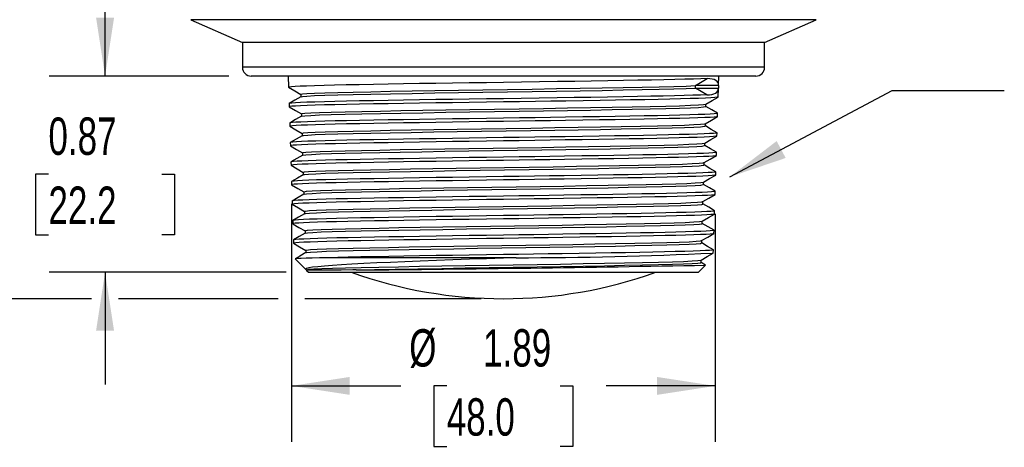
# Model space of a CAD drawing. Header units: inches. Extents: x 0 to 22, y 0 to 17.
# Tile 3 of 13: x 2.7 to 7.1, y 3.2 to 5.1. Entities that reach past the tile are written whole.
import ezdxf

# ---------------------------------------------------------------- set-up
doc = ezdxf.new("R2010")
doc.units = ezdxf.units.IN
doc.header["$LTSCALE"] = 2
doc.header["$MEASUREMENT"] = 0
doc.linetypes.add('CENTERX2', pattern=[0.8, 0.5, -0.1, 0.1, -0.1])
doc.layers.add('DIMENSIONS', color=140, linetype='Continuous', lineweight=25)
doc.layers.add('TEXT', color=140, linetype='Continuous', lineweight=25)
doc.styles.add('SLDTEXTSTYLE0', font='TXT', dxfattribs={"width": 0.7})
doc.dimstyles.new('SLDDIMSTYLE0', dxfattribs={"dimtxt": 0.169922, "dimasz": 0.26, "dimexe": 0, "dimexo": 0.0625, "dimgap": 0.04248, "dimtad": 0, "dimtih": 1, "dimtoh": 1, "dimrnd": 1e-09, "dimzin": 12, "dimdsep": 46, "dimtxsty": 'SLDTEXTSTYLE0', "dimsah": 1, "dimcen": 0.09, "dimadec": 0, "dimazin": 3, "dimtfac": 1, "dimtofl": 0, "dimtmove": 0, "dimatfit": 3, "dimfxl": 0, "dimfrac": 2, "dimtolj": 1, "dimtzin": 12, "dimarcsym": 0})
doc.dimstyles.new('SLDDIMSTYLE1', dxfattribs={"dimtxt": 0.169922, "dimasz": 0.26, "dimexe": 0, "dimexo": 0.0625, "dimgap": 0.04248, "dimtad": 0, "dimtih": 1, "dimtoh": 1, "dimrnd": 1e-09, "dimdsep": 46, "dimtxsty": 'SLDTEXTSTYLE0', "dimsah": 1, "dimcen": 0.09, "dimadec": 0, "dimazin": 2, "dimtfac": 1, "dimtmove": 0, "dimatfit": 0, "dimfxl": 0, "dimfrac": 2, "dimtolj": 1, "dimtzin": 12, "dimarcsym": 0})
doc.dimstyles.new('SLDDIMSTYLE2', dxfattribs={"dimtxt": 0.18, "dimasz": 0.26, "dimexe": 0, "dimexo": 0.0625, "dimgap": 0, "dimtad": 0, "dimtih": 1, "dimtoh": 1, "dimdec": 0, "dimrnd": 1e-09, "dimzin": 0, "dimdsep": 46, "dimtxsty": 'Standard', "dimsah": 1, "dimcen": 0.09, "dimadec": 0, "dimazin": 0, "dimtfac": 0.26, "dimtdec": 0, "dimtofl": 0, "dimtmove": 0, "dimatfit": 3, "dimfxl": 0, "dimfrac": 2, "dimtolj": 1, "dimtzin": 0, "dimarcsym": 0})

# ---------------------------------------------------------------- blocks, each defined once
blk = doc.blocks.new('_D_2')
at = {"layer": 'DIMENSIONS'}
for p, q in [((3.9153, 4.252), (3.9153, 3.1904)), ((5.8049, 4.2085), (5.8049, 3.1904)), ((3.9153, 3.4404), (4.4022, 3.4404)), ((4.6076, 3.4404), (4.5506, 3.4404)), ((4.5506, 3.4404), (4.5506, 3.1704)), ((5.1126, 3.4404), (5.1696, 3.4404)), ((5.1696, 3.4404), (5.1696, 3.1704)), ((5.8049, 3.4404), (5.3179, 3.4404)), ((4.5506, 3.1704), (4.6076, 3.1704)), ((5.1696, 3.1704), (5.1126, 3.1704))]:
    blk.add_line(p, q, dxfattribs=at)
for points in [[(3.9153, 3.4404), (4.1753, 3.4004), (4.1753, 3.4804)], [(5.8049, 3.4404), (5.5449, 3.4804), (5.5449, 3.4004)]]:
    blk.add_solid(points, dxfattribs=at)
at = {"layer": 'DIMENSIONS', "char_height": 0.16667, "attachment_point": 1, "style": 'SLDTEXTSTYLE0'}
for s, insert in [('%%c', (4.4403, 3.6933)), ('1.89', (4.7698, 3.6933)), ('48.0', (4.6076, 3.3852))]:
    blk.add_mtext(s, dxfattribs=dict(at, insert=insert))
blk = doc.blocks.new('_D_3')
at = {"layer": 'DIMENSIONS'}
for p, q in [((3.0838, 4.8221), (3.0838, 5.3221)), ((3.6357, 4.8221), (2.8338, 4.8221)), ((2.8313, 4.3847), (2.7742, 4.3847)), ((2.7742, 4.3847), (2.7742, 4.1146)), ((3.3362, 4.3847), (3.3933, 4.3847)), ((3.3933, 4.3847), (3.3933, 4.1146)), ((2.7742, 4.1146), (2.8313, 4.1146)), ((3.3933, 4.1146), (3.3362, 4.1146)), ((3.8908, 3.9473), (2.8338, 3.9473)), ((3.0838, 3.9473), (3.0838, 3.4473))]:
    blk.add_line(p, q, dxfattribs=at)
for points in [[(3.0838, 4.8221), (3.1238, 5.0821), (3.0438, 5.0821)], [(3.0838, 3.9473), (3.0438, 3.6873), (3.1238, 3.6873)]]:
    blk.add_solid(points, dxfattribs=at)
at = {"layer": 'DIMENSIONS', "char_height": 0.16667, "attachment_point": 1, "style": 'SLDTEXTSTYLE0'}
for s, insert in [('0.87', (2.8313, 4.6376)), ('22.2', (2.8313, 4.3295))]:
    blk.add_mtext(s, dxfattribs=dict(at, insert=insert))
blk = doc.blocks.new('_D_4')
at = {"layer": 'DIMENSIONS'}
for p, q in [((4.5049, 8.5803), (1.9152, 8.5803)), ((2.1652, 8.5803), (2.1652, 6.5128)), ((1.842, 6.2047), (1.785, 6.2047)), ((1.785, 6.2047), (1.785, 5.9347)), ((2.4883, 6.2047), (2.5454, 6.2047)), ((2.5454, 6.2047), (2.5454, 5.9347)), ((1.785, 5.9347), (1.842, 5.9347)), ((2.5454, 5.9347), (2.4883, 5.9347)), ((2.1652, 3.8292), (2.1652, 5.8966)), ((3.0238, 3.8292), (1.9152, 3.8292)), ((3.8553, 3.8292), (3.1438, 3.8292)), ((4.7608, 3.8292), (3.9753, 3.8292))]:
    blk.add_line(p, q, dxfattribs=at)
for points in [[(2.1652, 8.5803), (2.1252, 8.3203), (2.2052, 8.3203)], [(2.1652, 3.8292), (2.2052, 4.0892), (2.1252, 4.0892)]]:
    blk.add_solid(points, dxfattribs=at)
at = {"layer": 'DIMENSIONS', "char_height": 0.16667, "attachment_point": 1, "style": 'SLDTEXTSTYLE0'}
for s, insert in [('4.75', (1.9127, 6.4576)), ('120.7', (1.842, 6.1495))]:
    blk.add_mtext(s, dxfattribs=dict(at, insert=insert))

msp = doc.modelspace()

# ---------------------------------------------------------------- linework, layer by layer
for p, q in [((3.4669, 5.0738), (3.6963, 4.9722)), ((4.8608, 5.0738), (3.4669, 5.0738)), ((6.2547, 5.0738), (4.8608, 5.0738)), ((6.0252, 4.9722), (6.2547, 5.0738)), ((3.6963, 4.9722), (3.6963, 4.8614)), ((4.8608, 4.9722), (3.6963, 4.9722)), ((6.0252, 4.9722), (4.8608, 4.9722)), ((6.0252, 4.8614), (6.0252, 4.9722)), ((6.0252, 4.8614), (3.6963, 4.8614)), ((5.9858, 4.8221), (3.7357, 4.8221)), ((3.9006, 4.8221), (3.9022, 4.7723)), ((5.7172, 4.7797), (5.7688, 4.8112)), ((5.8196, 4.7808), (5.8209, 4.8221)), ((5.7172, 4.7688), (5.7172, 4.7797)), ((5.8196, 4.7797), (5.7172, 4.7797)), ((5.7667, 4.7387), (5.7172, 4.7688)), ((5.7172, 4.7688), (5.8192, 4.7688)), ((5.818, 4.7288), (5.8192, 4.768)), ((5.8196, 4.7797), (5.8192, 4.7688)), ((3.9045, 4.6998), (3.9049, 4.6853)), ((3.9567, 4.7408), (3.9567, 4.7301)), ((5.7635, 4.6865), (5.7635, 4.6971)), ((5.8153, 4.6418), (5.8157, 4.6563)), ((3.9072, 4.6128), (3.9076, 4.5983)), ((3.9594, 4.6539), (3.9594, 4.6432)), ((3.9621, 4.5669), (3.9621, 4.5562)), ((5.7608, 4.5995), (5.7608, 4.6102)), ((5.8126, 4.5549), (5.813, 4.5693)), ((3.9099, 4.5259), (3.9103, 4.5114)), ((5.7581, 4.5126), (5.7581, 4.5232)), ((3.9648, 4.4799), (3.9648, 4.4693)), ((5.8098, 4.4679), (5.8103, 4.4824)), ((3.9126, 4.4389), (3.9131, 4.4244)), ((5.7554, 4.4256), (5.7554, 4.4363)), ((3.9675, 4.393), (3.9675, 4.3823)), ((5.8071, 4.3809), (5.8076, 4.3954)), ((3.9153, 4.3519), (3.9158, 4.3375)), ((5.7527, 4.3386), (5.7527, 4.3493)), ((3.9702, 4.306), (3.9702, 4.2953)), ((5.8044, 4.294), (5.8049, 4.3085)), ((3.918, 4.265), (3.9185, 4.2505)), ((5.7499, 4.2517), (5.7499, 4.2624)), ((3.973, 4.2191), (3.973, 4.2084)), ((5.8017, 4.207), (5.8021, 4.2215)), ((3.9208, 4.178), (3.9212, 4.1635)), ((5.7472, 4.1647), (5.7472, 4.1754)), ((3.9756, 4.1321), (3.9756, 4.1214)), ((5.799, 4.12), (5.7994, 4.1346)), ((3.9235, 4.0911), (3.9239, 4.0766)), ((5.7445, 4.0778), (5.7445, 4.0884)), ((3.9784, 4.0452), (3.9784, 4.0345)), ((5.7962, 4.0331), (5.7967, 4.0476)), ((3.9311, 4.007), (3.9793, 3.9589)), ((4.9176, 4.0122), (4.0794, 4.0122)), ((5.7418, 3.9908), (5.7418, 4.0015)), ((3.9812, 3.957), (3.9908, 3.9473)), ((5.7307, 3.9473), (5.762, 3.9786)), ((5.7618, 3.9795), (5.7418, 3.991)), ((3.9908, 3.9473), (4.8608, 3.9473)), ((4.8608, 3.9473), (5.7307, 3.9473))]:
    msp.add_line(p, q)
at = {"color": 179, "linetype": 'Continuous', "lineweight": 18}
for p, q in [((5.8196, 4.7797), (5.8192, 4.7688)), ((5.8126, 4.5549), (5.813, 4.5693)), ((3.9099, 4.5259), (3.9103, 4.5114)), ((5.8098, 4.4679), (5.8103, 4.4824)), ((5.8071, 4.3809), (5.8076, 4.3954)), ((3.9153, 4.352), (3.9158, 4.3375)), ((5.8044, 4.294), (5.8049, 4.3085)), ((3.918, 4.265), (3.9185, 4.2505)), ((5.8017, 4.207), (5.8021, 4.2215)), ((3.9208, 4.1781), (3.9212, 4.1635)), ((3.9235, 4.0911), (3.9239, 4.0766)), ((5.7962, 4.0331), (5.7967, 4.0476))]:
    msp.add_line(p, q, dxfattribs=at)
at = {"flags": 128}
for points in [[(5.7688, 4.8112), (5.7412, 4.8101), (5.7078, 4.809), (5.6691, 4.8079), (5.6253, 4.8068), (5.5752, 4.8056), (5.5203, 4.8045), (5.4601, 4.8034), (5.3958, 4.8022), (5.3257, 4.801), (5.2523, 4.7998), (5.1782, 4.7987), (5.1019, 4.7975), (5.0216, 4.7964), (4.9402, 4.7952), (4.8608, 4.794), (4.7845, 4.7929), (4.7082, 4.7918), (4.6332, 4.7907), (4.5596, 4.7896), (4.486, 4.7885), (4.415, 4.7873), (4.346, 4.7862), (4.2806, 4.785), (4.2175, 4.7838), (4.1591, 4.7827), (4.1073, 4.7815), (4.0607, 4.7804), (4.0185, 4.7792), (3.9824, 4.778), (3.9536, 4.7768), (3.931, 4.7757), (3.9145, 4.7745), (3.9048, 4.7733), (3.9025, 4.7723)], [(3.9022, 4.7721), (3.9296, 4.7563), (3.9567, 4.7406)], [(3.9569, 4.7408), (3.9567, 4.7409), (3.9638, 4.7425), (3.9843, 4.7442), (4.0178, 4.7459), (4.0639, 4.7476), (4.1218, 4.7493), (4.1908, 4.751), (4.2697, 4.7527), (4.3574, 4.7544), (4.4526, 4.7561), (4.554, 4.7578), (4.6599, 4.7594), (4.7687, 4.7611), (4.879, 4.7628), (4.9891, 4.7645), (5.0972, 4.7662), (5.2018, 4.7679), (5.3013, 4.7696), (5.3944, 4.7713), (5.4794, 4.773), (5.5553, 4.7746), (5.6209, 4.7763), (5.6751, 4.778), (5.7172, 4.7797)], [(3.958, 4.7303), (3.9638, 4.7317), (3.9843, 4.7334), (4.0178, 4.7351), (4.0639, 4.7367), (4.1218, 4.7384), (4.1908, 4.7401), (4.2697, 4.7418), (4.3574, 4.7435), (4.4526, 4.7452), (4.554, 4.7469), (4.6599, 4.7486), (4.7687, 4.7503), (4.879, 4.752), (4.9891, 4.7536), (5.0972, 4.7553), (5.2018, 4.757), (5.3013, 4.7587), (5.3944, 4.7604), (5.4794, 4.7621), (5.5553, 4.7638), (5.6209, 4.7655), (5.6751, 4.7672), (5.7172, 4.7688)], [(3.957, 4.7303), (3.9307, 4.7151), (3.9044, 4.6999)], [(5.7667, 4.7387), (5.7391, 4.7376), (5.7056, 4.7365), (5.6669, 4.7354), (5.623, 4.7342), (5.5729, 4.7331), (5.5179, 4.732), (5.4578, 4.7308), (5.3936, 4.7297), (5.3237, 4.7285), (5.2503, 4.7273), (5.1764, 4.7262), (5.1002, 4.725), (5.0201, 4.7238), (4.9389, 4.7226), (4.8608, 4.7215), (4.7845, 4.7204), (4.7082, 4.7193), (4.6332, 4.7182), (4.5596, 4.7171), (4.4861, 4.7159), (4.4151, 4.7148), (4.3463, 4.7136), (4.2811, 4.7125), (4.2182, 4.7113), (4.16, 4.7101), (4.1084, 4.709), (4.0619, 4.7078), (4.0199, 4.7066), (3.984, 4.7055), (3.9554, 4.7043), (3.9329, 4.7032), (3.9165, 4.702), (3.907, 4.7008), (3.9048, 4.6998)], [(5.8173, 4.7285), (5.8139, 4.7275), (5.8029, 4.7263), (5.7849, 4.7252), (5.761, 4.724), (5.7309, 4.7229), (5.6936, 4.7217), (5.6503, 4.7205), (5.6026, 4.7193), (5.5498, 4.7182), (5.4905, 4.717), (5.4266, 4.7158), (5.3605, 4.7147), (5.291, 4.7135), (5.2164, 4.7123), (5.1392, 4.7111), (5.0716, 4.7101), (5.003, 4.7091), (4.9321, 4.7081), (4.8608, 4.7071), (4.7845, 4.706), (4.7082, 4.7048), (4.6332, 4.7037), (4.5596, 4.7026), (4.4861, 4.7015), (4.4151, 4.7003), (4.3464, 4.6992), (4.2812, 4.698), (4.2183, 4.6969), (4.1602, 4.6957), (4.1086, 4.6945), (4.0622, 4.6934), (4.0202, 4.6922), (3.9844, 4.691), (3.9557, 4.6899), (3.9333, 4.6887), (3.9169, 4.6875), (3.9075, 4.6863), (3.9052, 4.6853)], [(5.7632, 4.697), (5.7907, 4.7128), (5.8181, 4.7287)], [(3.9048, 4.6852), (3.9323, 4.6693), (3.9594, 4.6537)], [(5.8154, 4.6563), (5.8157, 4.6562), (5.8115, 4.655), (5.8004, 4.6538), (5.7824, 4.6526), (5.7585, 4.6515), (5.7284, 4.6503), (5.6911, 4.6491), (5.6477, 4.648), (5.6001, 4.6468), (5.5474, 4.6457), (5.4881, 4.6445), (5.4243, 4.6433), (5.3584, 4.6421), (5.289, 4.641), (5.2145, 4.6398), (5.1374, 4.6386), (5.0703, 4.6376), (5.0021, 4.6366), (4.9316, 4.6356), (4.8608, 4.6346), (4.7845, 4.6334), (4.7082, 4.6323), (4.6332, 4.6312), (4.5596, 4.6301), (4.4861, 4.629), (4.4151, 4.6278), (4.3466, 4.6267), (4.2817, 4.6255), (4.219, 4.6243), (4.1611, 4.6232), (4.1097, 4.622), (4.0634, 4.6209), (4.0217, 4.6197), (3.986, 4.6185), (3.9575, 4.6173), (3.9352, 4.6162), (3.919, 4.615), (3.9096, 4.6138), (3.9075, 4.6128)], [(3.9611, 4.6539), (3.9611, 4.6547), (3.9745, 4.6564), (4.001, 4.6581), (4.0404, 4.6598), (4.092, 4.6615), (4.155, 4.6631), (4.2286, 4.6648), (4.3116, 4.6665), (4.4027, 4.6682), (4.5007, 4.6699), (4.604, 4.6716), (4.7112, 4.6733), (4.8207, 4.675), (4.9307, 4.6767), (5.0397, 4.6783), (5.146, 4.68), (5.2482, 4.6817), (5.3445, 4.6834), (5.4337, 4.6851), (5.5144, 4.6868), (5.5853, 4.6885), (5.6455, 4.6902), (5.694, 4.6919), (5.7301, 4.6936), (5.7532, 4.6952), (5.7631, 4.6969), (5.763, 4.697)], [(3.9611, 4.6434), (3.9611, 4.6438), (3.9745, 4.6455), (4.001, 4.6472), (4.0404, 4.6489), (4.092, 4.6506), (4.155, 4.6523), (4.2286, 4.654), (4.3116, 4.6557), (4.4027, 4.6573), (4.5007, 4.659), (4.604, 4.6607), (4.7112, 4.6624), (4.8207, 4.6641), (4.9307, 4.6658), (5.0397, 4.6675), (5.146, 4.6692), (5.2482, 4.6709), (5.3445, 4.6725), (5.4337, 4.6742), (5.5144, 4.6759), (5.5853, 4.6776), (5.6455, 4.6793), (5.694, 4.681), (5.7301, 4.6827), (5.7532, 4.6844), (5.7631, 4.6861), (5.7622, 4.6865)], [(5.8157, 4.6565), (5.7894, 4.6716), (5.7635, 4.6866)], [(3.9598, 4.6434), (3.9335, 4.6282), (3.9072, 4.613)], [(5.8145, 4.6415), (5.8111, 4.6405), (5.7999, 4.6394), (5.7819, 4.6382), (5.758, 4.637), (5.7279, 4.6359), (5.6906, 4.6347), (5.6472, 4.6335), (5.5996, 4.6324), (5.5469, 4.6312), (5.4877, 4.63), (5.4239, 4.6288), (5.3579, 4.6277), (5.2886, 4.6265), (5.2141, 4.6253), (5.1371, 4.6242), (5.0701, 4.6232), (5.0019, 4.6221), (4.9315, 4.6211), (4.8608, 4.6201), (4.7845, 4.619), (4.7082, 4.6179), (4.6332, 4.6168), (4.5596, 4.6156), (4.4861, 4.6145), (4.4151, 4.6134), (4.3467, 4.6122), (4.2818, 4.6111), (4.2192, 4.6099), (4.1612, 4.6087), (4.1099, 4.6075), (4.0637, 4.6064), (4.0219, 4.6052), (3.9863, 4.604), (3.9578, 4.6029), (3.9356, 4.6017), (3.9194, 4.6005), (3.9101, 4.5994), (3.908, 4.5984)], [(5.7604, 4.61), (5.7879, 4.6259), (5.8153, 4.6417)], [(3.9075, 4.5982), (3.935, 4.5824), (3.9621, 4.5667)], [(5.8126, 4.5693), (5.8129, 4.5692), (5.8087, 4.568), (5.7975, 4.5668), (5.7795, 4.5657), (5.7555, 4.5645), (5.7253, 4.5634), (5.6881, 4.5622), (5.6447, 4.561), (5.5971, 4.5598), (5.5445, 4.5587), (5.4853, 4.5575), (5.4216, 4.5563), (5.3558, 4.5552), (5.2866, 4.554), (5.2122, 4.5528), (5.1353, 4.5517), (5.0687, 4.5507), (5.001, 4.5497), (4.9311, 4.5486), (4.8608, 4.5476), (4.7845, 4.5465), (4.7082, 4.5454), (4.6332, 4.5443), (4.5597, 4.5431), (4.4861, 4.542), (4.4152, 4.5409), (4.3469, 4.5397), (4.2822, 4.5386), (4.2198, 4.5374), (4.1621, 4.5362), (4.111, 4.535), (4.065, 4.5339), (4.0234, 4.5327), (3.9879, 4.5315), (3.9596, 4.5304), (3.9375, 4.5292), (3.9215, 4.528), (3.9123, 4.5268), (3.9103, 4.5259)], [(3.9623, 4.5669), (3.9684, 4.5685), (3.988, 4.5702), (4.0205, 4.5719), (4.0656, 4.5736), (4.1225, 4.5753), (4.1904, 4.577), (4.2683, 4.5787), (4.355, 4.5804), (4.4493, 4.5821), (4.5496, 4.5837), (4.6547, 4.5854), (4.7628, 4.5871), (4.8724, 4.5888), (4.9818, 4.5905), (5.0894, 4.5922), (5.1937, 4.5939), (5.293, 4.5956), (5.3859, 4.5973), (5.4709, 4.5989), (5.5469, 4.6006), (5.6127, 4.6023), (5.6674, 4.604), (5.71, 4.6057), (5.7399, 4.6074), (5.7568, 4.6091), (5.7588, 4.61)], [(3.9636, 4.5564), (3.9684, 4.5577), (3.988, 4.5594), (4.0205, 4.561), (4.0656, 4.5627), (4.1225, 4.5644), (4.1904, 4.5661), (4.2683, 4.5678), (4.355, 4.5695), (4.4493, 4.5712), (4.5496, 4.5729), (4.6547, 4.5746), (4.7628, 4.5762), (4.8724, 4.5779), (4.9818, 4.5796), (5.0894, 4.5813), (5.1937, 4.583), (5.293, 4.5847), (5.3859, 4.5864), (5.4709, 4.5881), (5.5469, 4.5898), (5.6127, 4.5915), (5.6674, 4.5931), (5.71, 4.5948), (5.7399, 4.5965), (5.7568, 4.5982), (5.7596, 4.5995)], [(5.813, 4.5695), (5.7868, 4.5847), (5.7608, 4.5997)], [(3.9624, 4.5564), (3.9361, 4.5412), (3.9098, 4.526)], [(5.8119, 4.5546), (5.8082, 4.5536), (5.797, 4.5524), (5.779, 4.5512), (5.755, 4.55), (5.7248, 4.5489), (5.6876, 4.5477), (5.6442, 4.5465), (5.5967, 4.5454), (5.544, 4.5442), (5.4849, 4.543), (5.4212, 4.5419), (5.3554, 4.5407), (5.2862, 4.5396), (5.2119, 4.5384), (5.135, 4.5372), (5.0685, 4.5362), (5.0008, 4.5352), (4.931, 4.5342), (4.8608, 4.5331), (4.7845, 4.532), (4.7082, 4.5309), (4.6332, 4.5298), (4.5597, 4.5287), (4.4862, 4.5275), (4.4152, 4.5264), (4.347, 4.5252), (4.2823, 4.5241), (4.22, 4.5229), (4.1623, 4.5217), (4.1112, 4.5206), (4.0652, 4.5194), (4.0237, 4.5182), (3.9883, 4.517), (3.96, 4.5159), (3.9379, 4.5147), (3.9219, 4.5136), (3.9127, 4.5124), (3.9108, 4.5114)], [(3.9665, 4.4799), (3.9661, 4.4807), (3.9786, 4.4824), (4.0043, 4.4841), (4.0427, 4.4858), (4.0932, 4.4874), (4.1552, 4.4891), (4.2278, 4.4908), (4.3097, 4.4925), (4.3999, 4.4942), (4.4969, 4.4959), (4.5993, 4.4976), (4.7057, 4.4993), (4.8144, 4.501), (4.9238, 4.5026), (5.0322, 4.5043), (5.1381, 4.506), (5.2399, 4.5077), (5.3361, 4.5094), (5.4252, 4.5111), (5.5059, 4.5128), (5.5771, 4.5145), (5.6375, 4.5162), (5.6864, 4.5179), (5.7231, 4.5195), (5.7469, 4.5212), (5.7575, 4.5229), (5.7572, 4.5231)], [(5.7578, 4.5231), (5.7852, 4.5389), (5.8127, 4.5548)], [(3.9103, 4.5112), (3.9378, 4.4954), (3.9648, 4.4798)], [(5.8099, 4.4824), (5.8102, 4.4822), (5.8059, 4.4811), (5.7946, 4.4799), (5.7765, 4.4787), (5.7525, 4.4775), (5.7223, 4.4764), (5.685, 4.4752), (5.6417, 4.474), (5.5942, 4.4729), (5.5416, 4.4717), (5.4825, 4.4705), (5.4189, 4.4694), (5.3532, 4.4682), (5.2841, 4.4671), (5.21, 4.4659), (5.1332, 4.4647), (5.0671, 4.4637), (4.9999, 4.4627), (4.9305, 4.4617), (4.8608, 4.4607), (4.7845, 4.4595), (4.7082, 4.4584), (4.6332, 4.4573), (4.5597, 4.4562), (4.4862, 4.455), (4.4153, 4.4539), (4.3473, 4.4527), (4.2828, 4.4516), (4.2207, 4.4504), (4.1632, 4.4492), (4.1123, 4.4481), (4.0665, 4.4469), (4.0252, 4.4457), (3.9899, 4.4445), (3.9618, 4.4434), (3.9398, 4.4422), (3.9239, 4.4411), (3.9149, 4.4399), (3.9131, 4.4389)], [(3.9663, 4.4694), (3.9661, 4.4698), (3.9786, 4.4715), (4.0043, 4.4732), (4.0427, 4.4749), (4.0932, 4.4766), (4.1552, 4.4783), (4.2278, 4.48), (4.3097, 4.4816), (4.3999, 4.4833), (4.4969, 4.485), (4.5993, 4.4867), (4.7057, 4.4884), (4.8144, 4.4901), (4.9238, 4.4918), (5.0322, 4.4935), (5.1381, 4.4952), (5.2399, 4.4968), (5.3361, 4.4985), (5.4252, 4.5002), (5.5059, 4.5019), (5.5771, 4.5036), (5.6375, 4.5053), (5.6864, 4.507), (5.7231, 4.5087), (5.7469, 4.5104), (5.7575, 4.5121), (5.7567, 4.5126)], [(5.8103, 4.4825), (5.784, 4.4977), (5.7581, 4.5127)], [(3.9652, 4.4694), (3.9389, 4.4543), (3.9126, 4.4391)], [(5.8091, 4.4676), (5.8054, 4.4666), (5.7941, 4.4654), (5.776, 4.4642), (5.752, 4.4631), (5.7218, 4.4619), (5.6845, 4.4607), (5.6412, 4.4595), (5.5937, 4.4584), (5.5411, 4.4572), (5.4821, 4.4561), (5.4185, 4.4549), (5.3528, 4.4537), (5.2837, 4.4526), (5.2096, 4.4514), (5.1329, 4.4502), (5.0668, 4.4492), (4.9997, 4.4482), (4.9304, 4.4472), (4.8608, 4.4462), (4.7845, 4.4451), (4.7082, 4.4439), (4.6332, 4.4428), (4.5597, 4.4417), (4.4862, 4.4406), (4.4153, 4.4394), (4.3473, 4.4382), (4.2829, 4.4371), (4.2208, 4.4359), (4.1634, 4.4347), (4.1125, 4.4336), (4.0668, 4.4324), (4.0254, 4.4312), (3.9902, 4.4301), (3.9621, 4.4289), (3.9402, 4.4278), (3.9243, 4.4266), (3.9153, 4.4254), (3.9135, 4.4244)], [(3.9681, 4.393), (3.973, 4.3945), (3.9917, 4.3962), (4.0233, 4.3979), (4.0674, 4.3996), (4.1233, 4.4013), (4.1901, 4.403), (4.267, 4.4047), (4.3527, 4.4063), (4.446, 4.408), (4.5454, 4.4097), (4.6496, 4.4114), (4.7569, 4.4131), (4.8658, 4.4148), (4.9746, 4.4165), (5.0818, 4.4182), (5.1856, 4.4199), (5.2847, 4.4216), (5.3774, 4.4232), (5.4625, 4.4249), (5.5386, 4.4266), (5.6046, 4.4283), (5.6596, 4.43), (5.7027, 4.4317), (5.7332, 4.4334), (5.7508, 4.4351), (5.7534, 4.4361)], [(5.755, 4.4361), (5.7825, 4.4519), (5.8099, 4.4678)], [(3.913, 4.4243), (3.9404, 4.4085), (3.9675, 4.3928)], [(5.8071, 4.3954), (5.8075, 4.3952), (5.803, 4.3941), (5.7917, 4.3929), (5.7735, 4.3917), (5.7494, 4.3906), (5.7193, 4.3894), (5.682, 4.3882), (5.6387, 4.3871), (5.5912, 4.3859), (5.5387, 4.3847), (5.4797, 4.3836), (5.4162, 4.3824), (5.3506, 4.3812), (5.2817, 4.3801), (5.2077, 4.3789), (5.1312, 4.3777), (5.0655, 4.3767), (4.9988, 4.3757), (4.93, 4.3747), (4.8608, 4.3737), (4.7845, 4.3726), (4.7082, 4.3715), (4.6332, 4.3703), (4.5597, 4.3692), (4.4862, 4.3681), (4.4153, 4.3669), (4.3476, 4.3658), (4.2834, 4.3646), (4.2215, 4.3634), (4.1643, 4.3622), (4.1136, 4.3611), (4.068, 4.3599), (4.0269, 4.3588), (3.9919, 4.3576), (3.9639, 4.3564), (3.9422, 4.3553), (3.9264, 4.3541), (3.9175, 4.3529), (3.9158, 4.352)], [(3.9693, 4.3825), (3.973, 4.3837), (3.9917, 4.3853), (4.0233, 4.387), (4.0674, 4.3887), (4.1233, 4.3904), (4.1901, 4.3921), (4.267, 4.3938), (4.3527, 4.3955), (4.446, 4.3972), (4.5454, 4.3989), (4.6496, 4.4005), (4.7569, 4.4022), (4.8658, 4.4039), (4.9746, 4.4056), (5.0818, 4.4073), (5.1856, 4.409), (5.2847, 4.4107), (5.3774, 4.4124), (5.4625, 4.4141), (5.5386, 4.4158), (5.6046, 4.4174), (5.6596, 4.4191), (5.7027, 4.4208), (5.7332, 4.4225), (5.7508, 4.4242), (5.7544, 4.4256)], [(5.8076, 4.3956), (5.7813, 4.4108), (5.7554, 4.4258)], [(3.9679, 4.3825), (3.9416, 4.3673), (3.9153, 4.3521)], [(5.8065, 4.3806), (5.8026, 4.3796), (5.7912, 4.3784), (5.773, 4.3772), (5.7489, 4.3761), (5.7187, 4.3749), (5.6815, 4.3737), (5.6382, 4.3726), (5.5907, 4.3714), (5.5382, 4.3703), (5.4792, 4.3691), (5.4158, 4.3679), (5.3502, 4.3667), (5.2813, 4.3656), (5.2073, 4.3644), (5.1308, 4.3632), (5.0653, 4.3622), (4.9986, 4.3612), (4.9299, 4.3602), (4.8608, 4.3592), (4.7845, 4.3581), (4.7082, 4.357), (4.6332, 4.3558), (4.5597, 4.3547), (4.4862, 4.3536), (4.4154, 4.3524), (4.3476, 4.3513), (4.2835, 4.3501), (4.2216, 4.3489), (4.1645, 4.3477), (4.1138, 4.3466), (4.0683, 4.3454), (4.0272, 4.3443), (3.9922, 4.3431), (3.9643, 4.3419), (3.9425, 4.3408), (3.9268, 4.3396), (3.9179, 4.3384), (3.9163, 4.3375)], [(3.9718, 4.306), (3.9712, 4.3067), (3.9828, 4.3084), (4.0076, 4.31), (4.045, 4.3117), (4.0946, 4.3134), (4.1555, 4.3151), (4.227, 4.3168), (4.3079, 4.3185), (4.3971, 4.3202), (4.4932, 4.3219), (4.5947, 4.3236), (4.7003, 4.3253), (4.8082, 4.3269), (4.9169, 4.3286), (5.0248, 4.3303), (5.1303, 4.332), (5.2318, 4.3337), (5.3277, 4.3354), (5.4168, 4.3371), (5.4975, 4.3388), (5.5688, 4.3405), (5.6296, 4.3421), (5.6789, 4.3438), (5.716, 4.3455), (5.7405, 4.3472), (5.7518, 4.3489), (5.7515, 4.3492)], [(5.7524, 4.3492), (5.7798, 4.365), (5.8072, 4.3809)], [(3.9157, 4.3373), (3.9432, 4.3215), (3.9702, 4.3058)], [(5.8043, 4.3085), (5.8047, 4.3083), (5.8002, 4.3071), (5.7887, 4.3059), (5.7705, 4.3048), (5.7464, 4.3036), (5.7162, 4.3025), (5.6789, 4.3013), (5.6357, 4.3001), (5.5882, 4.2989), (5.5358, 4.2978), (5.4769, 4.2966), (5.4135, 4.2954), (5.3481, 4.2943), (5.2793, 4.2931), (5.2054, 4.2919), (5.1291, 4.2907), (5.0639, 4.2898), (4.9977, 4.2888), (4.9294, 4.2878), (4.8608, 4.2867), (4.7845, 4.2856), (4.7082, 4.2845), (4.6332, 4.2834), (4.5597, 4.2823), (4.4863, 4.2811), (4.4154, 4.2799), (4.3479, 4.2788), (4.284, 4.2776), (4.2223, 4.2765), (4.1654, 4.2753), (4.1149, 4.2741), (4.0696, 4.273), (4.0287, 4.2718), (3.9938, 4.2706), (3.9661, 4.2695), (3.9445, 4.2683), (3.9289, 4.2671), (3.9201, 4.2659), (3.9186, 4.265)], [(3.9715, 4.2955), (3.9712, 4.2958), (3.9828, 4.2975), (4.0076, 4.2992), (4.045, 4.3009), (4.0946, 4.3026), (4.1555, 4.3042), (4.227, 4.3059), (4.3079, 4.3076), (4.3971, 4.3093), (4.4932, 4.311), (4.5947, 4.3127), (4.7003, 4.3144), (4.8082, 4.3161), (4.9169, 4.3178), (5.0248, 4.3195), (5.1303, 4.3211), (5.2318, 4.3228), (5.3277, 4.3245), (5.4168, 4.3262), (5.4975, 4.3279), (5.5688, 4.3296), (5.6296, 4.3313), (5.6789, 4.333), (5.716, 4.3347), (5.7405, 4.3363), (5.7518, 4.338), (5.7511, 4.3386)], [(5.805, 4.3086), (5.7787, 4.3238), (5.7527, 4.3388)], [(3.9705, 4.2955), (3.9442, 4.2803), (3.9179, 4.2651)], [(5.8038, 4.2936), (5.7997, 4.2926), (5.7883, 4.2914), (5.77, 4.2902), (5.7459, 4.2891), (5.7157, 4.2879), (5.6784, 4.2868), (5.6352, 4.2856), (5.5877, 4.2844), (5.5353, 4.2833), (5.4764, 4.2821), (5.4131, 4.2809), (5.3476, 4.2798), (5.2788, 4.2786), (5.205, 4.2774), (5.1287, 4.2762), (5.0636, 4.2752), (4.9975, 4.2743), (4.9293, 4.2733), (4.8608, 4.2722), (4.7845, 4.2711), (4.7082, 4.27), (4.6332, 4.2689), (4.5597, 4.2677), (4.4863, 4.2666), (4.4154, 4.2654), (4.348, 4.2643), (4.2841, 4.2631), (4.2225, 4.2619), (4.1655, 4.2608), (4.1151, 4.2596), (4.0698, 4.2585), (4.0289, 4.2573), (3.9941, 4.2561), (3.9664, 4.2549), (3.9449, 4.2538), (3.9293, 4.2526), (3.9205, 4.2514), (3.919, 4.2505)], [(3.9738, 4.2191), (3.9777, 4.2205), (3.9955, 4.2222), (4.0262, 4.2239), (4.0692, 4.2256), (4.1241, 4.2273), (4.1899, 4.229), (4.2658, 4.2306), (4.3505, 4.2323), (4.4428, 4.234), (4.5413, 4.2357), (4.6446, 4.2374), (4.7511, 4.2391), (4.8593, 4.2408), (4.9675, 4.2425), (5.0742, 4.2442), (5.1776, 4.2458), (5.2764, 4.2475), (5.369, 4.2492), (5.454, 4.2509), (5.5302, 4.2526), (5.5965, 4.2543), (5.6518, 4.256), (5.6954, 4.2577), (5.7265, 4.2594), (5.7448, 4.2611), (5.7481, 4.2622)], [(5.7496, 4.2622), (5.777, 4.278), (5.8045, 4.2939)], [(3.9183, 4.2504), (3.9458, 4.2346), (3.973, 4.2189)], [(5.8016, 4.2215), (5.802, 4.2213), (5.7974, 4.2202), (5.7858, 4.219), (5.7675, 4.2178), (5.7434, 4.2166), (5.7132, 4.2155), (5.6759, 4.2143), (5.6327, 4.2131), (5.5853, 4.212), (5.5329, 4.2108), (5.4741, 4.2096), (5.4108, 4.2084), (5.3455, 4.2073), (5.2768, 4.2061), (5.2032, 4.205), (5.127, 4.2038), (5.0623, 4.2028), (4.9966, 4.2018), (4.9289, 4.2008), (4.8608, 4.1998), (4.7845, 4.1987), (4.7082, 4.1975), (4.6332, 4.1964), (4.5597, 4.1953), (4.4863, 4.1941), (4.4155, 4.193), (4.3482, 4.1918), (4.2845, 4.1907), (4.2232, 4.1895), (4.1664, 4.1883), (4.1162, 4.1872), (4.0711, 4.186), (4.0304, 4.1848), (3.9958, 4.1836), (3.9682, 4.1825), (3.9468, 4.1813), (3.9314, 4.1801), (3.9227, 4.179), (3.9213, 4.1781)], [(3.9748, 4.2086), (3.9777, 4.2096), (3.9955, 4.2113), (4.0262, 4.213), (4.0692, 4.2147), (4.1241, 4.2164), (4.1899, 4.2181), (4.2658, 4.2198), (4.3505, 4.2215), (4.4428, 4.2232), (4.5413, 4.2248), (4.6446, 4.2265), (4.7511, 4.2282), (4.8593, 4.2299), (4.9675, 4.2316), (5.0742, 4.2333), (5.1776, 4.235), (5.2764, 4.2367), (5.369, 4.2384), (5.454, 4.24), (5.5302, 4.2417), (5.5965, 4.2434), (5.6518, 4.2451), (5.6954, 4.2468), (5.7265, 4.2485), (5.7448, 4.2502), (5.7493, 4.2517)], [(5.8022, 4.2217), (5.7759, 4.2369), (5.7499, 4.2519)], [(3.9733, 4.2086), (3.947, 4.1934), (3.9207, 4.1782)], [(5.8011, 4.2067), (5.7969, 4.2056), (5.7853, 4.2044), (5.767, 4.2033), (5.7429, 4.2021), (5.7127, 4.201), (5.6754, 4.1998), (5.6322, 4.1986), (5.5848, 4.1974), (5.5324, 4.1963), (5.4736, 4.1951), (5.4104, 4.1939), (5.3451, 4.1928), (5.2764, 4.1916), (5.2028, 4.1904), (5.1266, 4.1893), (5.062, 4.1883), (4.9965, 4.1873), (4.9288, 4.1863), (4.8608, 4.1853), (4.7845, 4.1842), (4.7082, 4.183), (4.6332, 4.1819), (4.5598, 4.1808), (4.4863, 4.1796), (4.4155, 4.1785), (4.3483, 4.1773), (4.2846, 4.1762), (4.2233, 4.175), (4.1666, 4.1738), (4.1164, 4.1726), (4.0714, 4.1715), (4.0307, 4.1703), (3.9961, 4.1691), (3.9686, 4.168), (3.9472, 4.1668), (3.9318, 4.1656), (3.9232, 4.1644), (3.9218, 4.1635)], [(3.9771, 4.1321), (3.9763, 4.1327), (3.9871, 4.1343), (4.0109, 4.136), (4.0474, 4.1377), (4.096, 4.1394), (4.1559, 4.1411), (4.2264, 4.1428), (4.3063, 4.1445), (4.3944, 4.1462), (4.4896, 4.1479), (4.5902, 4.1496), (4.6949, 4.1512), (4.8021, 4.1529), (4.9101, 4.1546), (5.0175, 4.1563), (5.1225, 4.158), (5.2236, 4.1597), (5.3194, 4.1614), (5.4083, 4.1631), (5.4891, 4.1648), (5.5606, 4.1664), (5.6216, 4.1681), (5.6713, 4.1698), (5.709, 4.1715), (5.734, 4.1732), (5.7461, 4.1749), (5.7459, 4.1752)], [(5.7469, 4.1752), (5.7743, 4.1911), (5.8018, 4.2069)], [(3.9211, 4.1634), (3.9485, 4.1476), (3.9756, 4.1319)], [(5.7988, 4.1346), (5.7992, 4.1343), (5.7945, 4.1332), (5.7829, 4.132), (5.7645, 4.1308), (5.7404, 4.1297), (5.7101, 4.1285), (5.6729, 4.1273), (5.6297, 4.1261), (5.5823, 4.125), (5.53, 4.1238), (5.4713, 4.1227), (5.4081, 4.1215), (5.3429, 4.1203), (5.2744, 4.1192), (5.2009, 4.118), (5.1249, 4.1168), (5.0607, 4.1158), (4.9955, 4.1148), (4.9283, 4.1138), (4.8608, 4.1128), (4.7845, 4.1117), (4.7082, 4.1106), (4.6332, 4.1095), (4.5598, 4.1083), (4.4863, 4.1072), (4.4156, 4.106), (4.3486, 4.1049), (4.2851, 4.1037), (4.224, 4.1025), (4.1675, 4.1013), (4.1175, 4.1002), (4.0726, 4.099), (4.0322, 4.0978), (3.9977, 4.0967), (3.9704, 4.0955), (3.9491, 4.0944), (3.9338, 4.0932), (3.9253, 4.092), (3.9241, 4.0911)], [(3.9766, 4.1216), (3.9763, 4.1218), (3.9871, 4.1235), (4.0109, 4.1252), (4.0474, 4.1269), (4.096, 4.1285), (4.1559, 4.1302), (4.2264, 4.1319), (4.3063, 4.1336), (4.3944, 4.1353), (4.4896, 4.137), (4.5902, 4.1387), (4.6949, 4.1404), (4.8021, 4.1421), (4.9101, 4.1437), (5.0175, 4.1454), (5.1225, 4.1471), (5.2236, 4.1488), (5.3194, 4.1505), (5.4083, 4.1522), (5.4891, 4.1539), (5.5606, 4.1556), (5.6216, 4.1573), (5.6713, 4.159), (5.709, 4.1606), (5.734, 4.1623), (5.7461, 4.164), (5.7456, 4.1647)], [(5.7995, 4.1348), (5.7732, 4.1499), (5.7472, 4.1649)], [(3.976, 4.1216), (3.9497, 4.1064), (3.9234, 4.0912)], [(5.7985, 4.1197), (5.794, 4.1186), (5.7824, 4.1175), (5.764, 4.1163), (5.7399, 4.1151), (5.7096, 4.114), (5.6724, 4.1128), (5.6292, 4.1116), (5.5818, 4.1105), (5.5295, 4.1093), (5.4708, 4.1081), (5.4077, 4.1069), (5.3425, 4.1058), (5.274, 4.1046), (5.2005, 4.1035), (5.1246, 4.1023), (5.0604, 4.1013), (4.9954, 4.1003), (4.9282, 4.0993), (4.8608, 4.0983), (4.7845, 4.0972), (4.7082, 4.0961), (4.6332, 4.0949), (4.5598, 4.0938), (4.4864, 4.0926), (4.4156, 4.0915), (4.3486, 4.0903), (4.2852, 4.0892), (4.2241, 4.088), (4.1677, 4.0868), (4.1177, 4.0856), (4.0729, 4.0845), (4.0325, 4.0833), (3.9981, 4.0821), (3.9707, 4.081), (3.9495, 4.0798), (3.9343, 4.0786), (3.9258, 4.0775), (3.9245, 4.0766)], [(3.9795, 4.0452), (3.9825, 4.0465), (3.9994, 4.0482), (4.0291, 4.0499), (4.0712, 4.0516), (4.125, 4.0533), (4.1898, 4.0549), (4.2647, 4.0566), (4.3483, 4.0583), (4.4397, 4.06), (4.5373, 4.0617), (4.6397, 4.0634), (4.7454, 4.0651), (4.8529, 4.0668), (4.9605, 4.0685), (5.0666, 4.0701), (5.1697, 4.0718), (5.2682, 4.0735), (5.3606, 4.0752), (5.4456, 4.0769), (5.5219, 4.0786), (5.5884, 4.0803), (5.6441, 4.082), (5.6881, 4.0837), (5.7197, 4.0854), (5.7387, 4.087), (5.7429, 4.0883)], [(5.7442, 4.0883), (5.7717, 4.1041), (5.7991, 4.12)], [(3.9238, 4.0765), (3.9512, 4.0607), (3.9784, 4.045)], [(3.9803, 4.0347), (3.9825, 4.0356), (3.9994, 4.0373), (4.0291, 4.039), (4.0712, 4.0407), (4.125, 4.0424), (4.1898, 4.0441), (4.2647, 4.0458), (4.3483, 4.0475), (4.4397, 4.0491), (4.5373, 4.0508), (4.6397, 4.0525), (4.7454, 4.0542), (4.8529, 4.0559), (4.9605, 4.0576), (5.0666, 4.0593), (5.1697, 4.061), (5.2682, 4.0627), (5.3606, 4.0643), (5.4456, 4.066), (5.5219, 4.0677), (5.5884, 4.0694), (5.6441, 4.0711), (5.6881, 4.0728), (5.7197, 4.0745), (5.7387, 4.0762), (5.7442, 4.0778)], [(5.7961, 4.0476), (5.7965, 4.0474), (5.7917, 4.0462), (5.78, 4.045), (5.7616, 4.0438), (5.7373, 4.0427), (5.7071, 4.0415), (5.6698, 4.0404), (5.6266, 4.0392), (5.5793, 4.038), (5.5271, 4.0369), (5.4684, 4.0357), (5.4054, 4.0345), (5.3403, 4.0333), (5.2719, 4.0322), (5.1986, 4.031), (5.1228, 4.0298), (5.0591, 4.0289), (4.9944, 4.0279), (4.9278, 4.0269), (4.8608, 4.0259), (4.7845, 4.0248), (4.7082, 4.0236), (4.6333, 4.0225), (4.5598, 4.0214), (4.4864, 4.0202), (4.4156, 4.019), (4.3489, 4.0179), (4.2857, 4.0167), (4.2248, 4.0155), (4.1686, 4.0144), (4.1219, 4.0133), (4.0794, 4.0122)], [(5.7969, 4.0477), (5.7706, 4.0629), (5.7445, 4.078)], [(4.0794, 4.0122), (4.0408, 4.0115), (4.0074, 4.0107), (3.98, 4.01), (3.9585, 4.0093), (3.9428, 4.0085), (3.9336, 4.0078), (3.9311, 4.007), (3.9311, 4.007)], [(3.9787, 4.0347), (3.9524, 4.0195), (3.9317, 4.0075)], [(4.9176, 4.0122), (4.8608, 4.0102), (4.7847, 4.0076), (4.7088, 4.005), (4.6345, 4.0023), (4.5619, 3.9996), (4.4896, 3.9969), (4.4202, 3.9941), (4.356, 3.9914), (4.2956, 3.9887), (4.2378, 3.9859), (4.1848, 3.9831), (4.1389, 3.9805), (4.0981, 3.9777), (4.062, 3.975), (4.032, 3.9722), (4.0093, 3.9695), (3.9926, 3.9668), (3.9819, 3.964), (3.9779, 3.9612), (3.9801, 3.9597)], [(3.9842, 3.957), (3.9816, 3.9587), (3.9919, 3.9604), (4.0149, 3.9621), (4.0503, 3.9637), (4.0974, 3.9654), (4.1564, 3.9671), (4.2258, 3.9688), (4.3047, 3.9705), (4.3919, 3.9722), (4.486, 3.9738), (4.5858, 3.9755), (4.6896, 3.9772), (4.7961, 3.9789), (4.9035, 3.9806), (5.0102, 3.9823), (5.1148, 3.984), (5.2156, 3.9857), (5.3111, 3.9874), (5.3999, 3.9891), (5.4807, 3.9907), (5.5523, 3.9924), (5.6137, 3.9941), (5.6638, 3.9958), (5.7019, 3.9975), (5.7276, 3.9992), (5.7403, 4.0009), (5.7403, 4.0013)], [(5.7414, 4.0013), (5.7689, 4.0171), (5.7963, 4.033)], [(4.2032, 3.9574), (4.189, 3.9574), (4.1361, 3.9573), (4.0972, 3.9573), (4.0636, 3.9573), (4.0347, 3.9572), (4.0119, 3.9572), (3.9952, 3.9571), (3.9849, 3.9571), (3.9811, 3.9571), (3.9813, 3.9571)], [(4.2032, 3.9574), (4.2855, 3.9592), (4.3778, 3.961), (4.4785, 3.9628), (4.5858, 3.9647), (4.6896, 3.9664), (4.7961, 3.968), (4.9035, 3.9697), (5.0102, 3.9714), (5.1148, 3.9731), (5.2156, 3.9748), (5.3111, 3.9765), (5.3999, 3.9782), (5.4807, 3.9799), (5.5523, 3.9816), (5.6137, 3.9833), (5.6638, 3.9849), (5.7019, 3.9866), (5.7276, 3.9883), (5.7403, 3.99), (5.7402, 3.9908)]]:
    msp.add_lwpolyline(points, dxfattribs=at)
for centre, radius, start, end in [((3.7357, 4.8614), 0.0394, 180, 270), ((5.9858, 4.8614), 0.0394, 270, 0), ((4.8864, 24.1449), 20.1328, 270.08893, 272.58848), ((2.8989, 154.5226), 150.5708, 270.496331, 271.089399), ((4.8608, 5.8408), 2.0116, 250.2684, 289.7316)]:
    msp.add_arc(centre, radius, start, end)
for centre, major_axis, start_param, end_param in [((4.8769, 4.2669), (0.9397, 0.5274), 6.191094, 6.53285), ((4.8441, 5.3017), (0.972, -0.5455), 6.033521, 6.362386)]:
    msp.add_ellipse(centre, major_axis=major_axis, ratio=0.143114, start_param=start_param, end_param=end_param)

# ---------------------------------------------------------------- dimensions: what is measured, and where the dimension line sits
at = {"layer": 'DIMENSIONS'}
for base, p1, p2, dimstyle, picture, middle in [((2.1652, 8.5803), (4.8608, 3.8292), (4.6049, 8.5803), 'SLDDIMSTYLE0', '_D_4', (2.1652, 6.2047)), ((3.0838, 3.9473), (3.7357, 4.8221), (3.9908, 3.9473), 'SLDDIMSTYLE1', '_D_3', (3.0838, 4.3847))]:
    dim = msp.add_linear_dim(base=base, p1=p1, p2=p2, angle=90, dimstyle=dimstyle, dxfattribs=at)
    dim.commit()
    dim.dimension.update_dxf_attribs({"geometry": picture, "text_midpoint": middle, "dimtype": 160})
dim = msp.add_linear_dim(base=(3.9153, 3.4404), p1=(5.8049, 4.3085), p2=(3.9153, 4.352), text='%%c <>', dimstyle='SLDDIMSTYLE0', dxfattribs=at)
dim.commit()
dim.dimension.update_dxf_attribs({"geometry": '_D_2', "text_midpoint": (4.8601, 3.4404), "dimtype": 160})

# ---------------------------------------------------------------- leaders
at = {"layer": 'TEXT', "linetype": 'CENTERX2', "lineweight": 18}
msp.add_leader([(5.8695, 4.3724), (6.594, 4.7587), (7.094, 4.7587)], dimstyle='SLDDIMSTYLE2', dxfattribs=at)

doc.saveas('drawing.dxf')
